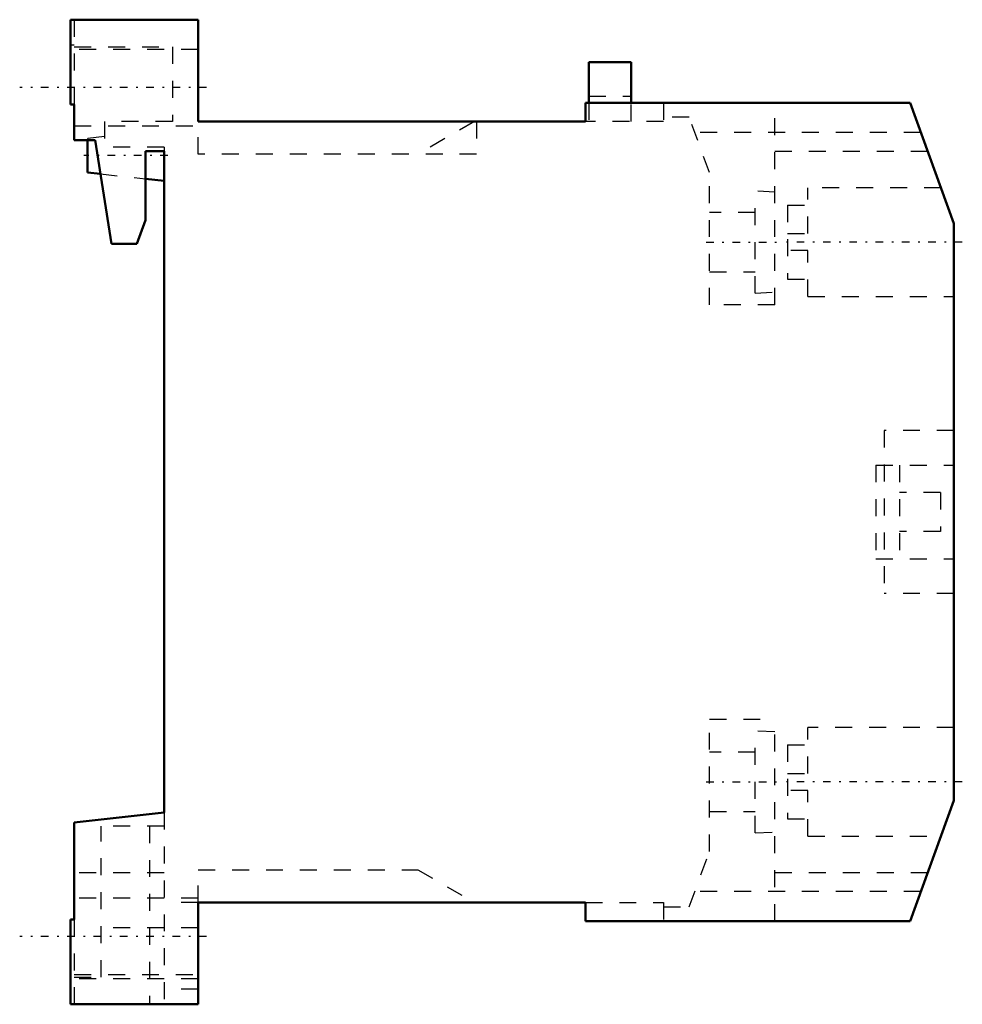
# Model space of a CAD drawing. Header units: millimetres. Extents: x -8.5 to 47, y -29 to 29.
import ezdxf

# ---------------------------------------------------------------- set-up
doc = ezdxf.new("R2010")
doc.units = ezdxf.units.MM
doc.linetypes.add('Center', pattern=[1.5, 0.45, -0.5, 0.05, -0.5])
doc.linetypes.add('Dashed', pattern=[2, 1, -1])
for name, color, linetype, lineweight in [('AM_0', 7, 'Continuous', 30), ('AM_3', 7, 'Dashed', 5), ('AM_7', 7, 'Center', 5)]:
    doc.layers.add(name, color=color, linetype=linetype, lineweight=lineweight)

msp = doc.modelspace()

# ---------------------------------------------------------------- linework, layer by layer
at = {"layer": 'AM_0', "color": 7, "linetype": 'Continuous', "lineweight": 50}
for p, q in [((-5.5, 24), (-5.5, 29)), ((-5.5, 29), (2, 29)), ((2, 29), (2, 23)), ((25, 26.5), (25, 24.1)), ((25, 26.5), (27.5, 26.5)), ((27.5, 24.1), (27.5, 26.5)), ((-5.3, 24), (-5.5, 24)), ((-5.3, 21.9), (-5.3, 24)), ((24.8, 23), (24.8, 24.1)), ((24.8, 24.1), (43.916, 24.1)), ((43.916, 24.1), (46.5, 17)), ((2, 23), (24.8, 23)), ((-4.066, 21.9), (-5.3, 21.9)), ((-4.5, 21.901), (-4.5, 20)), ((-3.1, 15.8), (-4.066, 21.9)), ((0, 21.25), (-1.1, 21.25)), ((-1.1, 21.25), (-1.1, 17.2)), ((0, -17.7), (0, 21.25)), ((-4.5, 20), (-3.752, 19.917)), ((-1.1, 19.622), (0, 19.5)), ((-1.1, 17.2), (-1.61, 15.8)), ((46.5, 17), (46.5, -17)), ((-1.61, 15.8), (-3.1, 15.8)), ((46.5, -17), (43.916, -24.1)), ((-5.3, -18.3), (0, -17.7)), ((-5.3, -24), (-5.3, -18.3)), ((2, -23), (2, -29)), ((24.8, -23), (2, -23)), ((24.8, -24.1), (24.8, -23)), ((-5.5, -29), (-5.5, -24)), ((-5.5, -24), (-5.3, -24)), ((43.916, -24.1), (24.8, -24.1)), ((2, -29), (-5.5, -29))]:
    msp.add_line(p, q, dxfattribs=at)
at = {"layer": 'AM_3', "color": 6, "linetype": 'Dashed', "lineweight": 25}
for p, q in [((-5.3, 29), (-5.3, 24)), ((-5.3, 27.5), (-5.5, 27.5)), ((-5.3, 27.4), (0.5, 27.4)), ((0.5, 27.4), (0.5, 23)), ((2, 27.25), (-5.3, 27.25)), ((25, 24.5), (27.5, 24.5)), ((25, 24.1), (25, 23)), ((27.5, 23), (27.5, 24.1)), ((29.4, 24.1), (29.4, 23)), ((35.957, 12.2), (35.957, 24.1)), ((30.917, 23.25), (29.4, 23.25)), ((32.1, 20), (30.917, 23.25)), ((-5.3, 22.75), (2, 22.75)), ((0.5, 23), (-3.5, 23)), ((-3.5, 23), (-3.5, 21.5)), ((2, 21.075), (2, 23)), ((18.265, 23), (14.931, 21.075)), ((18.4, 23), (18.4, 21.075)), ((29.4, 23), (24.8, 23)), ((-3.5, 22.111), (-4.5, 22)), ((44.553, 22.35), (31.245, 22.35)), ((-4.5, 22), (-4.5, 21.901)), ((0, 21.5), (-4.003, 21.5)), ((0, 21.5), (0, 21.25)), ((18.4, 21.075), (2, 21.075)), ((35.957, 21.25), (44.953, 21.25)), ((-3.752, 19.917), (-1.1, 19.622)), ((32.1, 12.2), (32.1, 20)), ((35.957, 18.849), (34.8, 18.9)), ((34.8, 12.9), (34.8, 18.9)), ((45.736, 19.1), (37.9, 19.1)), ((37.9, 16.4), (37.9, 19.1)), ((36.7, 18.075), (37.9, 18.075)), ((36.7, 18.075), (36.7, 13.725)), ((34.8, 17.65), (32.1, 17.65)), ((36.7, 16.4), (37.9, 16.4)), ((37.9, 15.4), (36.7, 15.4)), ((37.9, 12.7), (37.9, 15.4)), ((32.1, 14.15), (34.8, 14.15)), ((36.7, 13.725), (37.9, 13.725)), ((34.8, 12.9), (35.957, 12.951)), ((35.957, 12.2), (32.1, 12.2)), ((37.9, 12.7), (46.5, 12.7)), ((42.4, 4.8), (42.4, -4.8)), ((46.5, 4.8), (42.4, 4.8)), ((41.9, 2.75), (46.5, 2.75)), ((41.9, 2.75), (41.9, -2.75)), ((43.3, 2.75), (43.3, -2.75)), ((45.7, 1.15), (43.3, 1.15)), ((45.7, 1.15), (45.7, -1.15)), ((45.7, -1.15), (43.3, -1.15)), ((41.9, -2.75), (46.5, -2.75)), ((46.5, -4.8), (42.4, -4.8)), ((32.1, -12.2), (35.957, -12.2)), ((32.1, -20), (32.1, -12.2)), ((35.957, -24.1), (35.957, -12.2)), ((46.5, -12.7), (37.9, -12.7)), ((37.9, -15.4), (37.9, -12.7)), ((35.957, -12.951), (34.8, -12.9)), ((34.8, -18.9), (34.8, -12.9)), ((36.7, -13.725), (37.9, -13.725)), ((36.7, -13.725), (36.7, -18.075)), ((34.8, -14.15), (32.1, -14.15)), ((36.7, -15.4), (37.9, -15.4)), ((37.9, -16.4), (36.7, -16.4)), ((37.9, -19.1), (37.9, -16.4)), ((0, -17.7), (0, -29)), ((32.1, -17.65), (34.8, -17.65)), ((0, -18.5), (-3.7, -18.5)), ((-3.7, -27.4), (-3.7, -18.5)), ((-0.85, -18.5), (-0.85, -29)), ((36.7, -18.075), (37.9, -18.075)), ((34.8, -18.9), (35.957, -18.849)), ((37.9, -19.1), (45.736, -19.1)), ((30.917, -23.25), (32.1, -20)), ((0, -21.258), (-5.3, -21.258)), ((2, -23), (2, -21.075)), ((2, -21.075), (14.931, -21.075)), ((14.931, -21.075), (18.265, -23)), ((44.953, -21.25), (35.957, -21.25)), ((44.553, -22.35), (31.245, -22.35)), ((2, -22.75), (-5.3, -22.75)), ((2, -23), (0, -23)), ((24.8, -23), (29.4, -23)), ((29.4, -23), (29.4, -24.1)), ((29.4, -23.25), (30.917, -23.25)), ((-5.3, -24), (-5.3, -29)), ((2, -24.5), (-3.7, -24.5)), ((-5.3, -27.25), (2, -27.25)), ((2, -27.5), (-5.5, -27.5)), ((-5.3, -27.4), (-3.7, -27.4)), ((2, -28.1), (0, -28.1))]:
    msp.add_line(p, q, dxfattribs=at)
at = {"layer": 'AM_7', "color": 4, "linetype": 'Center', "lineweight": 25}
for p, q in [((2.5, 25), (-8.5, 25)), ((0.225, 21), (-4.725, 21)), ((31.907, 15.9), (36.15, 15.9)), ((46.99, 15.9), (36.21, 15.9)), ((31.907, -15.9), (36.15, -15.9)), ((46.99, -15.9), (36.21, -15.9)), ((2.5, -25), (-8.5, -25))]:
    msp.add_line(p, q, dxfattribs=at)

doc.saveas('drawing.dxf')
